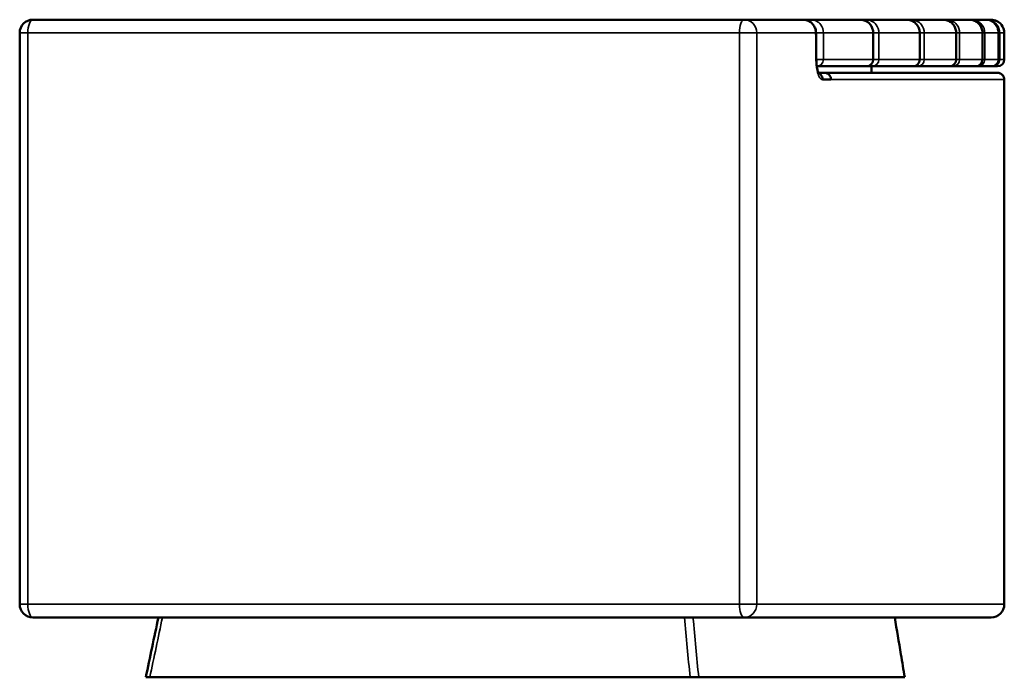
# Model space of a CAD drawing. Header units: millimetres. Extents: x 1224 to 5581, y 1697 to 3449.
# Tile 11 of 11: x 4839 to 5581, y 1697 to 2192. Entities that reach past the tile are written whole.
import ezdxf

# ---------------------------------------------------------------- set-up
doc = ezdxf.new("R2010")
doc.units = ezdxf.units.MM
doc.layers.add('Visibile (ISO)', color=7, linetype='Continuous', lineweight=50)
doc.layers.add('Visibile sottile (ISO)', color=7, linetype='Continuous', lineweight=35)

msp = doc.modelspace()

# ---------------------------------------------------------------- linework, layer by layer
at = {"layer": 'Visibile (ISO)'}
for p, q in [((4849.39, 2192.46), (5385.25, 2192.46)), ((5385.25, 2192.46), (5429.4, 2192.46)), ((5435.32, 2192.46), (5429.4, 2192.46)), ((5435.32, 2192.46), (5472.46, 2192.46)), ((5476.87, 2192.46), (5472.46, 2192.46)), ((5476.87, 2192.46), (5507.41, 2192.46)), ((5510.95, 2192.46), (5507.41, 2192.46)), ((5510.95, 2192.46), (5534.81, 2192.46)), ((5537.48, 2192.46), (5534.81, 2192.46)), ((5537.48, 2192.46), (5554.57, 2192.46)), ((5556.37, 2192.46), (5554.57, 2192.46)), ((5556.37, 2192.46), (5566.64, 2192.46)), ((5567.54, 2192.46), (5566.64, 2192.46)), ((5567.54, 2192.46), (5570.96, 2192.46)), ((4839.39, 2182.46), (4839.39, 1752.46)), ((5439.17, 2182.52), (5439.17, 2182.52)), ((5482.27, 2182.46), (5482.27, 2162.46)), ((5517.29, 2182.46), (5517.29, 2162.46)), ((5544.74, 2162.46), (5544.74, 2182.46)), ((5564.54, 2182.46), (5564.54, 2162.46)), ((5576.64, 2182.46), (5576.64, 2162.46)), ((5580.96, 2182.46), (5580.96, 2182.46)), ((5580.96, 2182.46), (5580.96, 2162.46)), ((5439.73, 2157.46), (5440.05, 2157.46)), ((5477.27, 2157.46), (5440.05, 2157.46)), ((5445.8, 2152.46), (5440.98, 2152.46)), ((5445.8, 2152.46), (5575.96, 2152.46)), ((5477.27, 2157.46), (5481.67, 2157.46)), ((5480.98, 2157.46), (5480.98, 2152.46)), ((5512.29, 2157.46), (5481.67, 2157.46)), ((5512.29, 2157.46), (5515.83, 2157.46)), ((5539.74, 2157.46), (5515.83, 2157.46)), ((5539.74, 2157.46), (5542.41, 2157.46)), ((5559.54, 2157.46), (5542.41, 2157.46)), ((5559.54, 2157.46), (5561.34, 2157.46)), ((5571.64, 2157.46), (5561.34, 2157.46)), ((5571.64, 2157.46), (5572.53, 2157.46)), ((5575.96, 2157.46), (5572.53, 2157.46)), ((5444.15, 2147.46), (5450.44, 2147.46)), ((5444.15, 2147.46), (5444.15, 2147.46)), ((5580.96, 2147.46), (5580.98, 2147.46)), ((5580.98, 2147.46), (5580.98, 2027.46)), ((5580.98, 1985.46), (5580.98, 1752.46)), ((4849.39, 1742.46), (5385.25, 1742.46)), ((5570.98, 1742.46), (5385.25, 1742.46)), ((4934.36, 1697.46), (4937.41, 1697.46)), ((5344.31, 1697.46), (4937.41, 1697.46)), ((5344.31, 1697.46), (5350.81, 1697.46)), ((5505.98, 1697.46), (5350.81, 1697.46))]:
    msp.add_line(p, q, dxfattribs=at)
for centre, radius, start, end in [((4849.39, 2182.46), 10, 90, 180), ((5477.27, 2162.46), 5, 270, 0), ((5512.29, 2162.46), 5, 270, 0), ((5539.74, 2162.46), 5, 270, 0), ((5559.54, 2162.46), 5, 270, 0), ((5571.64, 2162.46), 5, 270, 0), ((5575.96, 2162.46), 5, 270, 0), ((4849.39, 1752.46), 10, 180, 270), ((5570.98, 1752.46), 10, 270, 0)]:
    msp.add_arc(centre, radius, start, end, dxfattribs=at)
for points, knots in [([(5429.4, 2192.46), (5430.41, 2192.46), (5431.44, 2192.29), (5433.38, 2191.64), (5434.31, 2191.15), (5435.96, 2189.92), (5436.7, 2189.16), (5437.91, 2187.45), (5438.39, 2186.48), (5439, 2184.51), (5439.16, 2183.51), (5439.17, 2182.52)], [0, 0, 0, 0, 0.309398, 0.309398, 0.620367, 0.620367, 0.93256, 0.93256, 1.250741, 1.250741, 1.548883, 1.548883, 1.548883, 1.548883]), ([(5472.46, 2192.46), (5473.49, 2192.46), (5474.53, 2192.29), (5476.49, 2191.64), (5477.43, 2191.14), (5479.09, 2189.9), (5479.83, 2189.13), (5481.03, 2187.42), (5481.5, 2186.46), (5482.11, 2184.49), (5482.27, 2183.47), (5482.27, 2182.46)], [0, 0, 0, 0, 0.311592, 0.311592, 0.624167, 0.624167, 0.938352, 0.938352, 1.253372, 1.253372, 1.556184, 1.556184, 1.556184, 1.556184]), ([(5507.41, 2192.46), (5508.45, 2192.46), (5509.5, 2192.29), (5511.48, 2191.63), (5512.43, 2191.13), (5514.11, 2189.88), (5514.86, 2189.11), (5516.06, 2187.39), (5516.53, 2186.42), (5517.13, 2184.46), (5517.29, 2183.46), (5517.29, 2182.46)], [0, 0, 0, 0, 0.31388, 0.31388, 0.628651, 0.628651, 0.9444, 0.9444, 1.259815, 1.259815, 1.55895, 1.55895, 1.55895, 1.55895]), ([(5534.81, 2192.46), (5535.86, 2192.46), (5536.92, 2192.29), (5538.91, 2191.63), (5539.87, 2191.13), (5541.56, 2189.87), (5542.32, 2189.09), (5543.52, 2187.37), (5543.99, 2186.4), (5544.59, 2184.45), (5544.74, 2183.45), (5544.74, 2182.46)], [0, 0, 0, 0, 0.315665, 0.315665, 0.632124, 0.632124, 0.949103, 0.949103, 1.264836, 1.264836, 1.561097, 1.561097, 1.561097, 1.561097]), ([(5556.98, 2192.16), (5557.22, 2192.1), (5557.46, 2192.03), (5558.7, 2191.62), (5559.66, 2191.12), (5561.36, 2189.86), (5562.12, 2189.08), (5563.33, 2187.35), (5563.8, 2186.38), (5564.39, 2184.43), (5564.54, 2183.44), (5564.54, 2182.46)], [0.242752, 0.242752, 0.242752, 0.242752, 0.316907, 0.316907, 0.634577, 0.634577, 0.952409, 0.952409, 1.268396, 1.268396, 1.562629, 1.562629, 1.562629, 1.562629]), ([(5570.96, 2192.46), (5572.46, 2192.46), (5573.95, 2192.12), (5575.3, 2191.47), (5576.65, 2190.82), (5577.85, 2189.86), (5578.78, 2188.69), (5580.18, 2186.94), (5580.96, 2184.7), (5580.96, 2182.46)], [0, 0, 0, 0, 0.2243919, 0.2243919, 0.2243919, 0.4487838, 0.4487838, 0.4487838, 0.7853716, 0.7853716, 0.7853716, 0.7853716]), ([(5572.54, 2190.53), (5572.56, 2190.51), (5572.58, 2190.5), (5573.45, 2189.85), (5574.21, 2189.07), (5575.13, 2187.76), (5575.4, 2187.3), (5575.63, 2186.81)], [0.62889, 0.62889, 0.62889, 0.62889, 0.6360459, 0.6360459, 0.9543967, 0.9543967, 1.1148968, 1.1148968, 1.1148968, 1.1148968]), ([(5576, 2185.94), (5576.07, 2185.75), (5576.14, 2185.55), (5576.48, 2184.42), (5576.64, 2183.44), (5576.64, 2182.46)], [1.2088862, 1.2088862, 1.2088862, 1.2088862, 1.2705347, 1.2705347, 1.5635441, 1.5635441, 1.5635441, 1.5635441]), ([(5439.41, 2161.99), (5439.43, 2160.72), (5439.5, 2159.44), (5439.77, 2157.06), (5439.96, 2155.94), (5440.39, 2154.06), (5440.65, 2153.27), (5440.98, 2152.45), (5441.07, 2152.25), (5441.28, 2151.84), (5441.38, 2151.71), (5441.38, 2151.71)], [0, 0, 0, 0, 0.38236, 0.38236, 0.761955, 0.761955, 1.118709, 1.118709, 1.270899, 1.270899, 1.510803, 1.510803, 1.510803, 1.510803]), ([(5444.15, 2147.46), (5444.14, 2148.12), (5444, 2148.78), (5443.48, 2150.05), (5443.1, 2150.58), (5442.26, 2151.47), (5441.74, 2151.82), (5441.17, 2152.07), (5441.17, 2152.07), (5441.16, 2152.08)], [0, 0, 0, 0, 0.1985645, 0.1985645, 0.413297, 0.413297, 0.6616467, 0.6616467, 0.6643847, 0.6643847, 0.6643847, 0.6643847]), ([(5450.44, 2147.46), (5450.44, 2147.77), (5450.42, 2148.11), (5450.3, 2148.77), (5450.21, 2149.09), (5450, 2149.66), (5449.86, 2149.96), (5449.51, 2150.52), (5449.31, 2150.78), (5448.91, 2151.21), (5448.67, 2151.43), (5448.15, 2151.81), (5447.87, 2151.96), (5447.33, 2152.2), (5447.03, 2152.3), (5446.41, 2152.43), (5446.09, 2152.46), (5445.8, 2152.46)], [0, 0, 0, 0, 0.0927288, 0.0927288, 0.1854575, 0.1854575, 0.2781557, 0.2781557, 0.3708539, 0.3708539, 0.4634783, 0.4634783, 0.5561026, 0.5561026, 0.6486352, 0.6486352, 0.7411677, 0.7411677, 0.7411677, 0.7411677]), ([(5580.96, 2147.46), (5580.96, 2147.77), (5580.93, 2148.11), (5580.8, 2148.77), (5580.7, 2149.09), (5580.46, 2149.66), (5580.3, 2149.96), (5579.93, 2150.52), (5579.71, 2150.78), (5579.27, 2151.21), (5579.01, 2151.43), (5578.45, 2151.81), (5578.16, 2151.96), (5577.59, 2152.2), (5577.26, 2152.3), (5576.6, 2152.43), (5576.27, 2152.46), (5575.96, 2152.46)], [0, 0, 0, 0, 0.0927285, 0.0927285, 0.185457, 0.185457, 0.2781309, 0.2781309, 0.3708047, 0.3708047, 0.4634007, 0.4634007, 0.5559968, 0.5559968, 0.6485186, 0.6485186, 0.7410403, 0.7410403, 0.7410403, 0.7410403]), ([(5580.98, 1985.46), (5580.98, 1985.46), (5580.98, 1985.59), (5580.97, 1986.12), (5580.97, 1986.53), (5580.96, 1987.6), (5580.96, 1988.27), (5580.94, 1989.82), (5580.94, 1990.69), (5580.93, 1992.56), (5580.92, 1993.61), (5580.91, 1995.91), (5580.91, 1997.15), (5580.9, 1999.73), (5580.9, 2001.08), (5580.89, 2003.78), (5580.89, 2005.14), (5580.89, 2007.78), (5580.89, 2009.14), (5580.9, 2011.85), (5580.9, 2013.19), (5580.91, 2015.78), (5580.91, 2017.02), (5580.92, 2019.31), (5580.93, 2020.37), (5580.94, 2022.23), (5580.94, 2023.11), (5580.96, 2024.65), (5580.96, 2025.32), (5580.97, 2026.39), (5580.97, 2026.8), (5580.98, 2027.33), (5580.98, 2027.46), (5580.98, 2027.46)], [3.160367, 3.160367, 3.160367, 3.160367, 3.555772, 3.555772, 3.951176, 3.951176, 4.346581, 4.346581, 4.741985, 4.741985, 5.136672, 5.136672, 5.53136, 5.53136, 5.926047, 5.926047, 6.320735, 6.320735, 6.715672, 6.715672, 7.110609, 7.110609, 7.505546, 7.505546, 7.900483, 7.900483, 8.295638, 8.295638, 8.690792, 8.690792, 9.085947, 9.085947, 9.481102, 9.481102, 9.481102, 9.481102]), ([(5498.48, 1742.46), (5500.02, 1733.19), (5501.57, 1723.91), (5504.07, 1708.91), (5505.02, 1703.19), (5505.98, 1697.46)], [7.179558, 7.179558, 7.179558, 7.179558, 10, 10, 11.741629, 11.741629, 11.741629, 11.741629])]:
    msp.add_open_spline(points, degree=3, knots=knots, dxfattribs=at)
for points in [[(5439.17, 2182.52), (5439.25, 2175.68), (5439.33, 2168.84), (5439.41, 2161.99)], [(4934.36, 1697.46), (4937.52, 1712.46), (4940.69, 1727.46), (4943.85, 1742.46)]]:
    msp.add_open_spline(points, degree=3, dxfattribs=at)
at = {"layer": 'Visibile sottile (ISO)'}
for p, q in [((5570.96, 2191.85), (5570.96, 2191.85)), ((4845.56, 2182.46), (4839.39, 2182.46)), ((4845.56, 1752.46), (4845.56, 2182.46)), ((4845.56, 2182.46), (5381.42, 2182.46)), ((5394.5, 2182.46), (5381.42, 2182.46)), ((5381.42, 2182.46), (5381.42, 1752.46)), ((5394.5, 2182.46), (5438.89, 2182.46)), ((5394.5, 2182.46), (5394.5, 1752.46)), ((5439.17, 2182.46), (5444.77, 2182.46)), ((5443.5, 2187.46), (5443.51, 2187.46)), ((5444.77, 2162.46), (5444.77, 2182.46)), ((5482.07, 2182.46), (5444.77, 2182.46)), ((5482.07, 2182.46), (5482.27, 2182.46)), ((5482.07, 2182.46), (5482.07, 2162.46)), ((5482.27, 2182.46), (5486.49, 2182.46)), ((5485.2, 2187.46), (5485.19, 2187.46)), ((5486.49, 2162.46), (5486.49, 2182.46)), ((5517.16, 2182.46), (5486.49, 2182.46)), ((5517.16, 2182.46), (5517.29, 2182.46)), ((5517.16, 2182.46), (5517.16, 2162.46)), ((5517.29, 2182.46), (5520.71, 2182.46)), ((5519.4, 2187.46), (5519.4, 2187.46)), ((5520.71, 2162.46), (5520.71, 2182.46)), ((5544.67, 2182.46), (5520.71, 2182.46)), ((5544.67, 2182.46), (5544.74, 2182.46)), ((5544.67, 2182.46), (5544.67, 2162.46)), ((5544.74, 2182.46), (5547.34, 2182.46)), ((5546.01, 2187.46), (5546.02, 2187.46)), ((5547.34, 2162.46), (5547.34, 2182.46)), ((5564.51, 2182.46), (5547.34, 2182.46)), ((5564.51, 2182.46), (5564.54, 2182.46)), ((5564.51, 2182.46), (5564.51, 2162.46)), ((5564.54, 2182.46), (5566.31, 2182.46)), ((5564.97, 2187.46), (5564.98, 2187.46)), ((5566.31, 2162.46), (5566.31, 2182.46)), ((5576.63, 2182.46), (5566.31, 2182.46)), ((5576.63, 2182.46), (5576.64, 2182.46)), ((5576.63, 2182.46), (5576.63, 2162.46)), ((5576.64, 2182.46), (5577.52, 2182.46)), ((5577.52, 2162.46), (5577.52, 2182.46)), ((5580.96, 2182.46), (5577.52, 2182.46)), ((5580.96, 2182.46), (5580.96, 2162.46)), ((5439.4, 2162.46), (5444.77, 2162.46)), ((5444.77, 2162.46), (5482.07, 2162.46)), ((5482.07, 2162.46), (5482.27, 2162.46)), ((5482.27, 2162.46), (5486.49, 2162.46)), ((5486.49, 2162.46), (5517.16, 2162.46)), ((5517.16, 2162.46), (5517.29, 2162.46)), ((5517.29, 2162.46), (5520.71, 2162.46)), ((5520.71, 2162.46), (5544.67, 2162.46)), ((5544.67, 2162.46), (5544.74, 2162.46)), ((5544.74, 2162.46), (5547.34, 2162.46)), ((5547.34, 2162.46), (5564.51, 2162.46)), ((5564.51, 2162.46), (5564.54, 2162.46)), ((5564.54, 2162.46), (5566.31, 2162.46)), ((5566.31, 2162.46), (5576.63, 2162.46)), ((5576.63, 2162.46), (5576.64, 2162.46)), ((5576.64, 2162.46), (5577.52, 2162.46)), ((5577.52, 2162.46), (5580.96, 2162.46)), ((5580.96, 2162.46), (5580.96, 2162.46)), ((5450.44, 2147.46), (5580.96, 2147.46)), ((4839.39, 1752.46), (4845.56, 1752.46)), ((5381.42, 1752.46), (4845.56, 1752.46)), ((5381.42, 1752.46), (5394.5, 1752.46)), ((5580.98, 1752.46), (5394.5, 1752.46))]:
    msp.add_line(p, q, dxfattribs=at)
for centre, major_axis, ratio, start_param, end_param in [((4849.39, 2182.46), (0, 10), 0.382683, 0, 1.570796), ((5385.25, 2182.46), (0, 10), 0.382683, 0, 1.570796), ((5385.25, 2182.46), (0, 10), 0.925409, 4.712389, 6.283185), ((5440.05, 2162.46), (0, -5), 0.945519, 0, 1.570796), ((5477.27, 2162.46), (0, -5), 0.960437, 0, 1.570796), ((5481.67, 2162.46), (0, -5), 0.275417, 5.520291, 6.283185), ((5481.67, 2162.46), (0, -5), 0.962203, 0, 1.570796), ((5512.29, 2162.46), (0, -5), 0.974473, 0, 1.570796), ((5515.83, 2162.46), (0, -5), 0.221378, 5.664445, 6.283185), ((5515.83, 2162.46), (0, -5), 0.975893, 0, 1.570796), ((5539.74, 2162.46), (0, -5), 0.985477, 0, 1.570796), ((5542.41, 2162.46), (0, -5), 0.986545, 0, 1.570796), ((5559.54, 2162.46), (0, -5), 0.993413, 0, 1.570796), ((5561.34, 2162.46), (0, -5), 0.994132, 0, 1.570796), ((5571.64, 2162.46), (0, -5), 0.99826, 0, 1.570796), ((5572.53, 2162.46), (0, -5), 0.998618, 0, 1.570796), ((5575.96, 2162.46), (0, -5), 0.999995, 0, 1.570796), ((5440.05, 2162.46), (0, -5), 0.328598, 6.082521, 6.283185), ((5542.41, 2162.46), (0, -5), 0.166651, 5.808447, 6.283185), ((5561.34, 2162.46), (0, -5), 0.11136, 5.954309, 6.283185), ((5572.53, 2162.46), (0, -5), 0.055767, 6.113343, 6.283185), ((4849.39, 1752.46), (0, -10), 0.382683, 4.712389, 6.283185), ((5385.25, 1752.46), (0, -10), 0.382683, 4.712389, 6.283185), ((5385.25, 1752.46), (0, -10), 0.925409, 0, 1.570796)]:
    msp.add_ellipse(centre, major_axis=major_axis, ratio=ratio, start_param=start_param, end_param=end_param, dxfattribs=at)
for points, knots in [([(5429.4, 2192.46), (5430.81, 2192.46), (5433.64, 2191.78), (5436.76, 2189.15), (5438.51, 2185.82), (5438.88, 2183.58), (5438.89, 2182.46)], [-0.7856264, -0.7856264, -0.7856264, -0.7856264, -0.5611618, -0.336697, -0.1683485, 0, 0, 0, 0]), ([(5435.32, 2192.46), (5435.08, 2192.46), (5434.83, 2192.29), (5434.61, 2191.96), (5434.47, 2191.75), (5434.33, 2191.48), (5434.22, 2191.15)], [-7.853982, -7.853982, -7.853982, -7.853982, -5.609987, -5.609987, -5.609987, -4.148742, -4.148742, -4.148742, -4.148742]), ([(5444.77, 2182.46), (5444.77, 2184.7), (5444.03, 2186.94), (5442.71, 2188.69), (5441.83, 2189.86), (5440.7, 2190.82), (5439.42, 2191.47), (5438.15, 2192.12), (5436.74, 2192.46), (5435.32, 2192.46)], [0, 0, 0, 0, 0.3365878, 0.3365878, 0.3365878, 0.5609797, 0.5609797, 0.5609797, 0.7853716, 0.7853716, 0.7853716, 0.7853716]), ([(5472.46, 2192.46), (5473.9, 2192.46), (5475.33, 2192.12), (5476.63, 2191.47), (5477.92, 2190.82), (5479.08, 2189.86), (5479.97, 2188.69), (5481.31, 2186.94), (5482.07, 2184.7), (5482.07, 2182.46)], [0, 0, 0, 0, 0.2243919, 0.2243919, 0.2243919, 0.4487838, 0.4487838, 0.4487838, 0.7853716, 0.7853716, 0.7853716, 0.7853716]), ([(5476.87, 2192.46), (5476.66, 2192.46), (5476.46, 2192.29), (5476.27, 2191.96), (5476.23, 2191.89), (5476.19, 2191.81), (5476.15, 2191.72)], [-7.853982, -7.853982, -7.853982, -7.853982, -5.609987, -5.609987, -5.609987, -5.107435, -5.107435, -5.107435, -5.107435]), ([(5486.49, 2182.46), (5486.49, 2184.7), (5485.73, 2186.94), (5484.38, 2188.69), (5483.49, 2189.86), (5482.33, 2190.82), (5481.04, 2191.47), (5479.74, 2192.12), (5478.31, 2192.46), (5476.87, 2192.46)], [0, 0, 0, 0, 0.3365878, 0.3365878, 0.3365878, 0.5609797, 0.5609797, 0.5609797, 0.7853716, 0.7853716, 0.7853716, 0.7853716]), ([(5507.41, 2192.46), (5508.87, 2192.46), (5510.33, 2192.12), (5511.64, 2191.47), (5512.95, 2190.82), (5514.12, 2189.86), (5515.03, 2188.69), (5516.39, 2186.94), (5517.16, 2184.7), (5517.16, 2182.46)], [0, 0, 0, 0, 0.2243919, 0.2243919, 0.2243919, 0.4487838, 0.4487838, 0.4487838, 0.7853716, 0.7853716, 0.7853716, 0.7853716]), ([(5520.71, 2182.46), (5520.71, 2184.7), (5519.94, 2186.94), (5518.58, 2188.69), (5517.67, 2189.86), (5516.5, 2190.82), (5515.18, 2191.47), (5513.87, 2192.12), (5512.41, 2192.46), (5510.95, 2192.46)], [-0.7853716, -0.7853716, -0.7853716, -0.7853716, -0.4487838, -0.4487838, -0.4487838, -0.2243919, -0.2243919, -0.2243919, 0, 0, 0, 0]), ([(5534.81, 2192.46), (5536.29, 2192.46), (5537.76, 2192.12), (5539.09, 2191.47), (5540.41, 2190.82), (5541.6, 2189.86), (5542.52, 2188.69), (5543.89, 2186.94), (5544.67, 2184.7), (5544.67, 2182.46)], [-0.7853716, -0.7853716, -0.7853716, -0.7853716, -0.5609797, -0.5609797, -0.5609797, -0.3365878, -0.3365878, -0.3365878, 0, 0, 0, 0]), ([(5547.34, 2182.46), (5547.34, 2184.7), (5546.56, 2186.94), (5545.19, 2188.69), (5544.27, 2189.86), (5543.08, 2190.82), (5541.75, 2191.47), (5540.43, 2192.12), (5538.95, 2192.46), (5537.48, 2192.46)], [0, 0, 0, 0, 0.3365878, 0.3365878, 0.3365878, 0.5609797, 0.5609797, 0.5609797, 0.7853716, 0.7853716, 0.7853716, 0.7853716]), ([(5554.57, 2192.46), (5556.06, 2192.46), (5557.54, 2192.12), (5558.88, 2191.47), (5560.22, 2190.82), (5561.41, 2189.86), (5562.34, 2188.69), (5563.73, 2186.94), (5564.51, 2184.7), (5564.51, 2182.46)], [0, 0, 0, 0, 0.2243919, 0.2243919, 0.2243919, 0.4487838, 0.4487838, 0.4487838, 0.7853716, 0.7853716, 0.7853716, 0.7853716]), ([(5566.31, 2182.46), (5566.31, 2184.7), (5565.53, 2186.94), (5564.14, 2188.69), (5563.21, 2189.86), (5562.02, 2190.82), (5560.68, 2191.47), (5559.34, 2192.12), (5557.86, 2192.46), (5556.37, 2192.46)], [0, 0, 0, 0, 0.3365878, 0.3365878, 0.3365878, 0.5609797, 0.5609797, 0.5609797, 0.7853716, 0.7853716, 0.7853716, 0.7853716]), ([(5566.64, 2192.46), (5568.14, 2192.46), (5569.63, 2192.12), (5570.97, 2191.47), (5572.32, 2190.82), (5573.52, 2189.86), (5574.45, 2188.69), (5575.84, 2186.94), (5576.63, 2184.7), (5576.63, 2182.46)], [0, 0, 0, 0, 0.2243919, 0.2243919, 0.2243919, 0.4487838, 0.4487838, 0.4487838, 0.7853716, 0.7853716, 0.7853716, 0.7853716]), ([(5577.52, 2182.46), (5577.52, 2184.7), (5576.73, 2186.94), (5575.34, 2188.69), (5574.41, 2189.86), (5573.21, 2190.82), (5571.87, 2191.47), (5570.52, 2192.12), (5569.03, 2192.46), (5567.54, 2192.46)], [0, 0, 0, 0, 0.3365878, 0.3365878, 0.3365878, 0.5609797, 0.5609797, 0.5609797, 0.7853716, 0.7853716, 0.7853716, 0.7853716]), ([(5444.15, 2147.46), (5443.43, 2147.43), (5442.7, 2147.89), (5442.03, 2148.81), (5441.7, 2149.27), (5441.38, 2149.84), (5441.09, 2150.51), (5440.51, 2151.85), (5440.02, 2153.59), (5439.69, 2155.56), (5439.35, 2157.52), (5439.15, 2159.72), (5439.13, 2161.94)], [-21.176507, -21.176507, -21.176507, -21.176507, -20.511462, -20.511462, -20.511462, -20.178939, -20.178939, -20.178939, -19.513894, -19.513894, -19.513894, -18.848849, -18.848849, -18.848849, -18.848849])]:
    msp.add_open_spline(points, degree=3, knots=knots, dxfattribs=at)
for points in [[(5510.95, 2192.46), (5510.79, 2192.46), (5510.62, 2192.29), (5510.47, 2191.97)], [(5537.48, 2192.46), (5537.38, 2192.46), (5537.29, 2192.36), (5537.2, 2192.17)], [(5556.37, 2192.46), (5556.32, 2192.46), (5556.28, 2192.41), (5556.24, 2192.32)], [(5567.54, 2192.46), (5567.52, 2192.46), (5567.51, 2192.45), (5567.5, 2192.42)], [(5438.89, 2182.46), (5439.08, 2182.48), (5439.17, 2182.5), (5439.17, 2182.52)], [(5439.13, 2161.94), (5439.05, 2168.78), (5438.97, 2175.62), (5438.89, 2182.46)], [(5439.13, 2161.94), (5439.32, 2161.96), (5439.41, 2161.98), (5439.41, 2161.99)], [(4937.41, 1697.46), (4940.57, 1712.46), (4943.73, 1727.46), (4946.9, 1742.46)], [(5339.99, 1742.46), (5341.43, 1727.46), (5342.87, 1712.46), (5344.31, 1697.46)], [(5350.81, 1697.46), (5349.37, 1712.46), (5347.94, 1727.46), (5346.5, 1742.46)]]:
    msp.add_open_spline(points, degree=3, dxfattribs=at)

doc.saveas('drawing.dxf')
